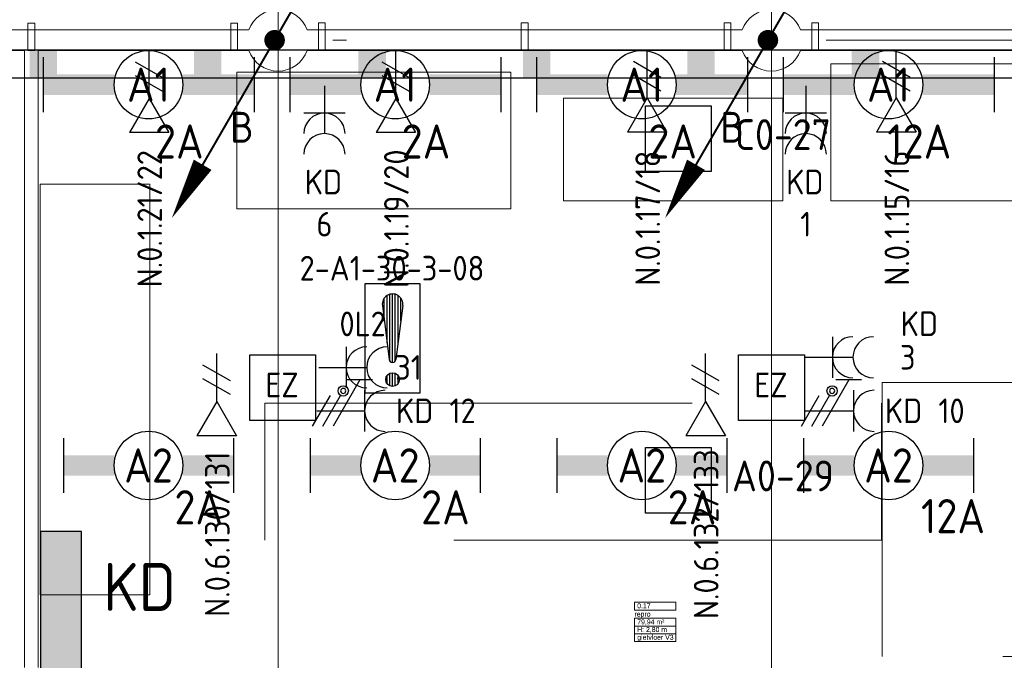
# Model space of a CAD drawing. Header units: millimetres. Extents: x -39149 to 267781, y -2340 to 58540.
# Tile 236 of 244: x 48526 to 55712, y 38372 to 43050. Entities that reach past the tile are written whole.
import ezdxf
from ezdxf.enums import TextEntityAlignment as Align

# ---------------------------------------------------------------- set-up
doc = ezdxf.new("R2010")
doc.units = ezdxf.units.MM
doc.header["$LTSCALE"] = 100
doc.header["$MEASUREMENT"] = 0
doc.linetypes.add('B0605', pattern=[141, 70, -35, 1, -35])
doc.linetypes.add('B0701', pattern=[46.823999, 31.199999, -15.624])
for name, color, linetype in [('00  Bestaand', 7, 'Continuous'), ('00  Bestaande kolommen', 7, 'Continuous'), ('000025--bestaand', 9, 'Continuous'), ('22 C Binnenwanden', 7, 'Continuous'), ('82 Interieur', 7, 'Continuous'), ('A Stramien', 7, 'Continuous'), ('AL$1A---_ALGEMEEN', 8, 'Continuous'), ('AL$1A---_ALGEMEEN--bestaand', 9, 'Continuous'), ('EL6122--_L', 4, 'Continuous'), ('EL6131--_KG', 3, 'Continuous'), ('EL6212--_LAAGSPANNING', 3, 'Continuous'), ('EL6221--_KRACHT_400', 3, 'Continuous'), ('EL6222--_KRACHT_230', 3, 'Continuous'), ('EL6311--_LICHT_BINNEN', 3, 'Continuous'), ('EL6441--_DATACOM', 3, 'Continuous'), ('EL6511--_BRANDMELD', 3, 'Continuous'), ('EL6521--bestaand', 7, 'Continuous'), ('handhaven - AL$1A---_ALGEMEEN', 8, 'Continuous'), ('Z Ruimteoppervlak', 7, 'Continuous'), ('Z Ruimteoppervlak Zone label', 7, 'Continuous'), ('Z Ruimteoppervlak Zone tekst', 7, 'Continuous')]:
    doc.layers.add(name, color=color, linetype=linetype)
doc.styles.add('BURO-018', font='isocp.shx', dxfattribs={"height": 180})
doc.styles.add('BURO-025', font='isocp.shx', dxfattribs={"height": 250})
doc.styles.add('buro-035', font='isocp.shx', dxfattribs={"height": 350})
doc.styles.add('GENERATED_STYLE_1', font='arial.ttf')
doc.styles.add('GENERATED_STYLE_2', font='swiss.ttf')
doc.styles.add('GENERATED_STYLE_3', font='swiss.ttf', dxfattribs={"width": 0.96})
doc.styles.add('ISO25', font='ISO', dxfattribs={"height": 225})
doc.styles.add('STABICAD-012', font='ISOCP.SHX', dxfattribs={"height": 1.2})
doc.styles.add('STABICAD-018', font='ISOCP.SHX', dxfattribs={"height": 1.8})
doc.styles.get("Standard").update_dxf_attribs({"font": 'txt', "bigfont": 'BIGFONT.SHX'})

# ---------------------------------------------------------------- blocks, each defined once
blk = doc.blocks.new('repro_0.17_14_7', base_point=(53163.1, 38654.6))
at = {"layer": 'Z Ruimteoppervlak Zone label', "color": 8, "linetype": 'Continuous', "lineweight": 0}
for p, q in [((53012.7, 38796), (53313.4, 38796)), ((53012.7, 38739.4), (53012.7, 38796)), ((53313.4, 38739.4), (53012.7, 38739.4)), ((53313.4, 38796), (53313.4, 38739.4)), ((53012.7, 38679.1), (53313.4, 38679.1)), ((53012.7, 38622.5), (53012.7, 38679.1)), ((53313.4, 38679.1), (53313.4, 38622.5)), ((53313.4, 38622.5), (53012.7, 38622.5)), ((53012.7, 38622.5), (53313.4, 38622.5)), ((53012.7, 38565.9), (53012.7, 38622.5)), ((53313.4, 38622.5), (53313.4, 38565.9)), ((53313.4, 38565.9), (53012.7, 38565.9)), ((53012.7, 38565.9), (53313.4, 38565.9)), ((53012.7, 38509.4), (53012.7, 38565.9)), ((53313.4, 38565.9), (53313.4, 38509.4)), ((53313.4, 38509.4), (53012.7, 38509.4))]:
    blk.add_line(p, q, dxfattribs=at)
at = {"linetype": 'Continuous', "lineweight": 0, "flags": 1}
for tag in ['ROOM_AREA', 'ROOM_PERIM', 'ROOM_WALLS_SURF', 'ROOM_DOORS_SURF', 'ROOM_WINDS_SURF', 'ROOM_BASELEV', 'ROOM_NET_AREA', 'ROOM_REDUCED_AREA', 'ROOM_CALC_AREA', 'ROOM_VOLUME']:
    blk.add_attdef(tag, text='', height=2000, dxfattribs=at).set_placement((53163.1, 38083.2), align=Align.BOTTOM_LEFT)
at = {"layer": 'Z Ruimteoppervlak Zone tekst', "color": 2, "lineweight": 0, "insert": (53032.7, 38670.9), "char_height": 36, "attachment_point": 1, "style": 'GENERATED_STYLE_1'}
blk.add_mtext('{79,94 m²}', dxfattribs=at)
at = {"layer": 'Z Ruimteoppervlak Zone tekst', "color": 2, "lineweight": 0}
for tag, style, p in [('ROOM_NUMBER', 'GENERATED_STYLE_1', (53032.7, 38741.1)), ('ROOM_NAME', 'GENERATED_STYLE_2', (53012.7, 38680.4)), ('ROOM_HEIGHT', 'GENERATED_STYLE_1', (53032.7, 38567.6)), ('BASEC', 'GENERATED_STYLE_1', (53032.7, 38511.1))]:
    blk.add_attdef(tag, text='', height=36, dxfattribs=dict(at, style=style)).set_placement(p, align=Align.BOTTOM_LEFT)
blk = doc.blocks.new('Wall_54_7', base_point=(68411.5, 42900))
at = {"layer": '00  Bestaand', "color": 8, "linetype": 'Continuous', "lineweight": 0}
for p, q in [((50199.3, 42975), (43423.6, 42975)), ((53799.3, 42975), (50623.6, 42975)), ((60999.3, 42975), (54223.6, 42975)), ((43423.6, 42825), (48561.5, 42825)), ((48661.5, 42825), (50199.3, 42825)), ((50623.6, 42825), (53799.3, 42825)), ((54223.6, 42825), (60999.3, 42825))]:
    blk.add_line(p, q, dxfattribs=at)
blk = doc.blocks.new('Wall_144_7', base_point=(54356.5, 42826.8))
at = {"layer": '00  Bestaand', "color": 8, "linetype": 'Continuous', "lineweight": 0}
for p, q in [((54356.5, 43026.8), (54306.5, 43026.8)), ((54306.5, 43026.8), (54306.5, 42826.8)), ((54356.5, 42826.8), (54356.5, 43026.8)), ((54306.5, 42826.8), (54356.5, 42826.8))]:
    blk.add_line(p, q, dxfattribs=at)
blk = doc.blocks.new('Wall_153_7', base_point=(50066.5, 42825))
at = {"layer": '00  Bestaand', "color": 8, "linetype": 'Continuous', "lineweight": 0}
for p, q in [((50116.5, 43025), (50066.5, 43025)), ((50066.5, 43025), (50066.5, 42825)), ((50116.5, 42825), (50116.5, 43025)), ((50066.5, 42825), (50116.5, 42825))]:
    blk.add_line(p, q, dxfattribs=at)
blk = doc.blocks.new('Wall_154_7', base_point=(48586.5, 42825))
at = {"layer": '00  Bestaand', "color": 8, "linetype": 'Continuous', "lineweight": 0}
for p, q in [((48636.5, 43025), (48586.5, 43025)), ((48586.5, 43025), (48586.5, 42825)), ((48636.5, 42825), (48636.5, 43025)), ((48586.5, 42825), (48636.5, 42825))]:
    blk.add_line(p, q, dxfattribs=at)
blk = doc.blocks.new('Wall_240_7', base_point=(50756.5, 42826.8))
at = {"layer": '00  Bestaand', "color": 8, "linetype": 'Continuous', "lineweight": 0}
for p, q in [((50756.5, 43026.8), (50706.5, 43026.8)), ((50706.5, 43026.8), (50706.5, 42826.8)), ((50756.5, 42826.8), (50756.5, 43026.8)), ((50706.5, 42826.8), (50756.5, 42826.8))]:
    blk.add_line(p, q, dxfattribs=at)
blk = doc.blocks.new('Wall_241_7', base_point=(53666.5, 42826.8))
at = {"layer": '00  Bestaand', "color": 8, "linetype": 'Continuous', "lineweight": 0}
for p, q in [((53716.5, 43026.8), (53666.5, 43026.8)), ((53666.5, 43026.8), (53666.5, 42826.8)), ((53716.5, 42826.8), (53716.5, 43026.8)), ((53666.5, 42826.8), (53716.5, 42826.8))]:
    blk.add_line(p, q, dxfattribs=at)
blk = doc.blocks.new('Wall_242_7', base_point=(52186.5, 42826.8))
at = {"layer": '00  Bestaand', "color": 8, "linetype": 'Continuous', "lineweight": 0}
for p, q in [((52236.5, 43026.8), (52186.5, 43026.8)), ((52186.5, 43026.8), (52186.5, 42826.8)), ((52236.5, 42826.8), (52236.5, 43026.8)), ((52186.5, 42826.8), (52236.5, 42826.8))]:
    blk.add_line(p, q, dxfattribs=at)
blk = doc.blocks.new('Wall_275_7', base_point=(48611.5, 38319.8))
at = {"layer": '22 C Binnenwanden', "color": 8, "linetype": 'Continuous', "lineweight": 0}
for p, q in [((48561.5, 42825), (48561.5, 38319.8)), ((48661.5, 38319.8), (48661.5, 42825))]:
    blk.add_line(p, q, dxfattribs=at)
blk = doc.blocks.new('Column_8_7', base_point=(50411.5, 42900))
at = {"layer": '00  Bestaande kolommen', "color": 8, "linetype": 'Continuous', "lineweight": 0}
for start, end in [(19.47121, 160.52879), (199.47123, 340.52877)]:
    blk.add_arc((50411.5, 42900), 225, start, end, dxfattribs=at)
blk = doc.blocks.new('Column_9_7', base_point=(54011.5, 42900))
at = {"layer": '00  Bestaande kolommen', "color": 8, "linetype": 'Continuous', "lineweight": 0}
for start, end in [(19.47121, 160.52879), (199.47123, 340.52877)]:
    blk.add_arc((54011.5, 42900), 225, start, end, dxfattribs=at)
blk = doc.blocks.new('Standard grid marker')
at = {"layer": 'A Stramien', "color": 8, "linetype": 'B0605', "lineweight": 0}
blk.add_line((4000, 0), (72400, 0), dxfattribs=at)
at = {"layer": 'A Stramien', "color": 4, "lineweight": 0, "style": 'GENERATED_STYLE_3'}
blk.add_attdef('AC_MARKERTEXT_1', text='', height=100, dxfattribs=at).set_placement((-139.2, -80), align=Align.BOTTOM_LEFT)
blk = doc.blocks.new('Standard grid marker_18')
at = {"layer": 'A Stramien', "color": 8, "linetype": 'B0605', "lineweight": 0}
blk.add_line((4000, 0), (46394.8, 0), dxfattribs=at)
at = {"layer": 'A Stramien', "color": 4, "lineweight": 0, "style": 'GENERATED_STYLE_3'}
blk.add_attdef('AC_MARKERTEXT_1', text='', height=100, rotation=90, dxfattribs=at).set_placement((-20, -49.7), align=Align.BOTTOM_LEFT)
blk = doc.blocks.new('Standard grid marker_19')
at = {"layer": 'A Stramien', "color": 8, "linetype": 'B0605', "lineweight": 0}
blk.add_line((4000, 0), (11379.7, 0), dxfattribs=at)
at = {"layer": 'A Stramien', "color": 4, "lineweight": 0, "style": 'GENERATED_STYLE_3'}
blk.add_attdef('AC_MARKERTEXT_1', text='', height=100, rotation=90, dxfattribs=at).set_placement((-20, -35.3), align=Align.BOTTOM_LEFT)
blk = doc.blocks.new('repro_0.17_14_8', base_point=(53163.1, 38654.6))
at = {"layer": 'Z Ruimteoppervlak Zone label', "color": 8, "linetype": 'Continuous', "lineweight": 0}
for p, q in [((53012.7, 38796), (53313.4, 38796)), ((53012.7, 38739.4), (53012.7, 38796)), ((53313.4, 38739.4), (53012.7, 38739.4)), ((53313.4, 38796), (53313.4, 38739.4)), ((53012.7, 38679.1), (53313.4, 38679.1)), ((53012.7, 38622.5), (53012.7, 38679.1)), ((53313.4, 38679.1), (53313.4, 38622.5)), ((53313.4, 38622.5), (53012.7, 38622.5)), ((53012.7, 38622.5), (53313.4, 38622.5)), ((53012.7, 38565.9), (53012.7, 38622.5)), ((53313.4, 38622.5), (53313.4, 38565.9)), ((53313.4, 38565.9), (53012.7, 38565.9)), ((53012.7, 38565.9), (53313.4, 38565.9)), ((53012.7, 38509.4), (53012.7, 38565.9)), ((53313.4, 38565.9), (53313.4, 38509.4)), ((53313.4, 38509.4), (53012.7, 38509.4))]:
    blk.add_line(p, q, dxfattribs=at)
blk = doc.blocks.new('*U1835')
at = {"layer": 'handhaven - AL$1A---_ALGEMEEN', "color": 0, "linetype": 'Continuous'}
for p, q in [((-6.2, 2), (-6.2, -2)), ((6.2, 2), (6.2, -2))]:
    blk.add_line(p, q, dxfattribs=at)
blk.add_circle((0, 0), 2.5, dxfattribs=at)
for points in [[(-2.5, 0.75), (-6.2, 0.75), (-2.5, -0.75), (-6.2, -0.75)], [(2.5, 0.75), (6.2, 0.75), (2.5, -0.75), (6.2, -0.75)]]:
    blk.add_solid(points, dxfattribs=at)
at = {"layer": 'handhaven - AL$1A---_ALGEMEEN', "color": 0, "linetype": 'Continuous', "style": 'BURO-018'}
for tag, p in [('CIRCUIT', (0, 5)), ('PANEL', (0, 5)), ('SUBCIRCUIT', (4.5, 5)), ('LIGHTFIXTURECODE', (0, 0)), ('SWITCHCODE', (4.5, -3))]:
    blk.add_attdef(tag, text='', height=1.8, dxfattribs=at).set_placement(p, align=Align.MIDDLE)
blk = doc.blocks.new('*U1836')
at = {"layer": 'handhaven - AL$1A---_ALGEMEEN', "color": 0, "linetype": 'Continuous'}
for p, q in [((-6.2, 2), (-6.2, -2)), ((6.2, 2), (6.2, -2))]:
    blk.add_line(p, q, dxfattribs=at)
blk.add_circle((0, 0), 2.5, dxfattribs=at)
for points in [[(-2.5, 0.75), (-6.2, 0.75), (-2.5, -0.75), (-6.2, -0.75)], [(2.5, 0.75), (6.2, 0.75), (2.5, -0.75), (6.2, -0.75)]]:
    blk.add_solid(points, dxfattribs=at)
at = {"layer": 'handhaven - AL$1A---_ALGEMEEN', "color": 0, "linetype": 'Continuous', "style": 'BURO-018'}
for tag, p in [('CIRCUIT', (0, 5)), ('PANEL', (0, 5)), ('SUBCIRCUIT', (4.5, 5)), ('LIGHTFIXTURECODE', (0, 0)), ('SWITCHCODE', (4.5, -3))]:
    blk.add_attdef(tag, text='', height=1.8, dxfattribs=at).set_placement(p, align=Align.MIDDLE)
blk = doc.blocks.new('*U1837')
at = {"layer": 'handhaven - AL$1A---_ALGEMEEN', "color": 0, "linetype": 'Continuous'}
for p, q in [((-6.2, 2), (-6.2, -2)), ((6.2, 2), (6.2, -2))]:
    blk.add_line(p, q, dxfattribs=at)
blk.add_circle((0, 0), 2.5, dxfattribs=at)
for points in [[(-2.5, 0.75), (-6.2, 0.75), (-2.5, -0.75), (-6.2, -0.75)], [(2.5, 0.75), (6.2, 0.75), (2.5, -0.75), (6.2, -0.75)]]:
    blk.add_solid(points, dxfattribs=at)
at = {"layer": 'handhaven - AL$1A---_ALGEMEEN', "color": 0, "linetype": 'Continuous', "style": 'BURO-018'}
for tag, p in [('CIRCUIT', (0, 5)), ('PANEL', (0, 5)), ('SUBCIRCUIT', (4.5, 5)), ('LIGHTFIXTURECODE', (0, 0)), ('SWITCHCODE', (4.5, -3))]:
    blk.add_attdef(tag, text='', height=1.8, dxfattribs=at).set_placement(p, align=Align.MIDDLE)
blk = doc.blocks.new('*U1841')
at = {"color": 0}
for p, q in [((-7.7, 2), (-7.7, -2)), ((7.7, 2), (7.7, -2))]:
    blk.add_line(p, q, dxfattribs=at)
at = {"color": 0, "linetype": 'Continuous'}
blk.add_circle((0, 0), 2.5, dxfattribs=at)
at = {"color": 0}
for points in [[(-2.5, 0.75), (-7.7, 0.75), (-2.5, -0.75), (-7.7, -0.75)], [(2.5, 0.75), (7.7, 0.75), (2.5, -0.75), (7.7, -0.75)]]:
    blk.add_solid(points, dxfattribs=at)
at = {"color": 0, "linetype": 'Continuous', "style": 'BURO-018'}
for tag, p in [('PANEL', (0, 8)), ('CIRCUIT', (0, 5)), ('SUBCIRCUIT', (4.5, 5)), ('LIGHTFIXTURECODE', (0, 0)), ('SWITCHCODE', (4.5, -3))]:
    blk.add_attdef(tag, text='', height=1.8, dxfattribs=at).set_placement(p, align=Align.MIDDLE)
blk = doc.blocks.new('*U1842')
at = {"color": 0}
for p, q in [((-7.7, 2), (-7.7, -2)), ((7.7, 2), (7.7, -2))]:
    blk.add_line(p, q, dxfattribs=at)
at = {"color": 0, "linetype": 'Continuous'}
blk.add_circle((0, 0), 2.5, dxfattribs=at)
at = {"color": 0}
for points in [[(-2.5, 0.75), (-7.7, 0.75), (-2.5, -0.75), (-7.7, -0.75)], [(2.5, 0.75), (7.7, 0.75), (2.5, -0.75), (7.7, -0.75)]]:
    blk.add_solid(points, dxfattribs=at)
at = {"color": 0, "linetype": 'Continuous', "style": 'BURO-018'}
for tag, p in [('PANEL', (0, 8)), ('CIRCUIT', (0, 5)), ('SUBCIRCUIT', (4.5, 5)), ('LIGHTFIXTURECODE', (0, 0)), ('SWITCHCODE', (4.5, -3))]:
    blk.add_attdef(tag, text='', height=1.8, dxfattribs=at).set_placement(p, align=Align.MIDDLE)
blk = doc.blocks.new('*U1843')
at = {"color": 0}
for p, q in [((-7.7, 2), (-7.7, -2)), ((7.7, 2), (7.7, -2))]:
    blk.add_line(p, q, dxfattribs=at)
at = {"color": 0, "linetype": 'Continuous'}
blk.add_circle((0, 0), 2.5, dxfattribs=at)
at = {"color": 0}
for points in [[(-2.5, 0.75), (-7.7, 0.75), (-2.5, -0.75), (-7.7, -0.75)], [(2.5, 0.75), (7.7, 0.75), (2.5, -0.75), (7.7, -0.75)]]:
    blk.add_solid(points, dxfattribs=at)
at = {"color": 0, "linetype": 'Continuous', "style": 'BURO-018'}
for tag, p in [('PANEL', (0, 8)), ('CIRCUIT', (0, 5)), ('SUBCIRCUIT', (4.5, 5)), ('LIGHTFIXTURECODE', (0, 0)), ('SWITCHCODE', (4.5, -3))]:
    blk.add_attdef(tag, text='', height=1.8, dxfattribs=at).set_placement(p, align=Align.MIDDLE)
blk = doc.blocks.new('*U1871')
at = {"layer": 'handhaven - AL$1A---_ALGEMEEN', "color": 0, "linetype": 'Continuous'}
for p, q in [((-6.2, 2), (-6.2, -2)), ((6.2, 2), (6.2, -2))]:
    blk.add_line(p, q, dxfattribs=at)
blk.add_circle((0, 0), 2.5, dxfattribs=at)
for points in [[(-2.5, 0.75), (-6.2, 0.75), (-2.5, -0.75), (-6.2, -0.75)], [(2.5, 0.75), (6.2, 0.75), (2.5, -0.75), (6.2, -0.75)]]:
    blk.add_solid(points, dxfattribs=at)
at = {"layer": 'handhaven - AL$1A---_ALGEMEEN', "color": 0, "linetype": 'Continuous', "style": 'BURO-018'}
for tag, p in [('CIRCUIT', (0, 5)), ('PANEL', (0, 5)), ('SUBCIRCUIT', (4.5, 5)), ('LIGHTFIXTURECODE', (0, 0)), ('SWITCHCODE', (4.5, -3))]:
    blk.add_attdef(tag, text='', height=1.8, dxfattribs=at).set_placement(p, align=Align.MIDDLE)
blk = doc.blocks.new('*U1875')
at = {"color": 0}
for p, q in [((-7.7, 2), (-7.7, -2)), ((7.7, 2), (7.7, -2))]:
    blk.add_line(p, q, dxfattribs=at)
at = {"color": 0, "linetype": 'Continuous'}
blk.add_circle((0, 0), 2.5, dxfattribs=at)
at = {"color": 0}
for points in [[(-2.5, 0.75), (-7.7, 0.75), (-2.5, -0.75), (-7.7, -0.75)], [(2.5, 0.75), (7.7, 0.75), (2.5, -0.75), (7.7, -0.75)]]:
    blk.add_solid(points, dxfattribs=at)
at = {"color": 0, "linetype": 'Continuous', "style": 'BURO-018'}
for tag, p in [('PANEL', (0, 8)), ('CIRCUIT', (0, 5)), ('SUBCIRCUIT', (4.5, 5)), ('LIGHTFIXTURECODE', (0, 0)), ('SWITCHCODE', (4.5, -3))]:
    blk.add_attdef(tag, text='', height=1.8, dxfattribs=at).set_placement(p, align=Align.MIDDLE)
blk = doc.blocks.new('HL1')
at = {"layer": 'AL$1A---_ALGEMEEN--bestaand', "color": 0, "linetype": 'Continuous'}
for p, q in [((-3, 4.982), (-3, 2.482)), ((-3, 3.732), (1.5, 1.134)), ((1.5, 0.134), (-1.5, 1.866)), ((1.5, -0.866), (-1.5, 0.866))]:
    blk.add_line(p, q, dxfattribs=at)
blk.add_lwpolyline([(-1.683, 2.116, 1), (-2.183, 2.116, 1)], format="xyb", close=True, dxfattribs=at)
blk.add_circle((-1.933, 2.116), 0.5, dxfattribs=at)
blk = doc.blocks.new('65210004')
at = {"layer": 'AL$1A---_ALGEMEEN--bestaand', "color": 0, "linetype": 'Continuous'}
for p, q in [((-2.4, -2.4), (-2.4, 2.4)), ((-2.4, 2.4), (2.4, 2.4)), ((2.4, 2.4), (2.4, -2.4)), ((2.4, -2.4), (-2.4, -2.4))]:
    blk.add_line(p, q, dxfattribs=at)
at = {"layer": 'AL$1A---_ALGEMEEN--bestaand', "color": 0, "linetype": 'Continuous', "style": 'ISO25'}
for tag, p in [('E_NUMMER', (-0.041, 4.27)), ('E_MATCODE', (0, -0.251))]:
    blk.add_attdef(tag, text='', height=2.25, dxfattribs=at).set_placement(p, align=Align.MIDDLE)
blk = doc.blocks.new('E00153')
at = {"color": 0, "linetype": 'Continuous'}
for p, q in [((-1.443, 7), (1.443, 7)), ((0, 4.5), (-1.443, 7)), ((0, 4.5), (1.443, 7)), ((0, 4.5), (0, 1)), ((-1, 4), (1, 2.845)), ((-1, 3), (1, 1.845))]:
    blk.add_line(p, q, dxfattribs=at)
at = {"color": 7, "style": 'BURO-018'}
for tag, p in [('COMMENT1', (-6, 12)), ('COMMENT2', (6, 12)), ('DATACOM1', (-6, 9)), ('DATACOM2', (6, 9))]:
    blk.add_attdef(tag, text='', height=1.8, dxfattribs=at).set_placement(p, align=Align.MIDDLE)
at = {"color": 0, "style": 'BURO-018'}
blk.add_attdef('TEXT1', text='', height=1.8, dxfattribs=at).set_placement((2.5, 6), align=Align.MIDDLE)
at = {"color": 0, "linetype": 'Continuous', "style": 'BURO-018', "flags": 1}
blk.add_attdef('ARTICLECODE', text='', height=1.8, dxfattribs=at).set_placement((0, 0), align=Align.MIDDLE)
blk = doc.blocks.new('111304')
at = {"color": 0, "linetype": 'Continuous'}
for p, q in [((-1.5, 4.5), (1.5, 4.5)), ((0, 1), (0, 4.5))]:
    blk.add_line(p, q, dxfattribs=at)
blk.add_arc((0, 6), 1.5, 180, 0, dxfattribs=at)
at = {"color": 0, "linetype": 'Continuous', "style": 'BURO-018'}
for tag, p in [('PANEL', (0, 11.5)), ('CIRCUIT', (0, 8.5)), ('SUBCIRCUIT', (4.5, 8.5))]:
    blk.add_attdef(tag, text='', height=1.8, dxfattribs=at).set_placement(p, align=Align.MIDDLE)
at = {"color": 0, "linetype": 'Continuous', "style": 'BURO-018', "flags": 1}
for tag, p in [('POWERCODE', (13, 8.5)), ('ARTICLECODE', (0, 0))]:
    blk.add_attdef(tag, text='', height=1.8, dxfattribs=at).set_placement(p, align=Align.MIDDLE)
blk = doc.blocks.new('111304A')
at = {"layer": 'AL$1A---_ALGEMEEN', "color": 0, "linetype": 'Continuous'}
for p, q in [((0, 1), (0, 4.5)), ((-1.5, 3), (1.5, 3))]:
    blk.add_line(p, q, dxfattribs=at)
for centre in [(0, 6), (0, 4.5)]:
    blk.add_arc(centre, 1.5, 180, 0, dxfattribs=at)
at = {"layer": 'AL$1A---_ALGEMEEN', "color": 0, "linetype": 'Continuous', "style": 'BURO-018'}
for tag, p in [('CIRCUIT', (0, 8.5)), ('PANEL', (0, 8.5)), ('SUBCIRCUIT', (4.5, 8.5))]:
    blk.add_attdef(tag, text='', height=1.8, dxfattribs=at).set_placement(p, align=Align.MIDDLE)
at = {"layer": 'AL$1A---_ALGEMEEN', "color": 0, "linetype": 'Continuous', "style": 'BURO-018', "flags": 1}
for tag, p in [('POWERCODE', (13, 8.5)), ('ARTICLECODE', (0, 0))]:
    blk.add_attdef(tag, text='', height=1.8, dxfattribs=at).set_placement(p, align=Align.MIDDLE)
blk = doc.blocks.new('1116A4C')
at = {"color": 0, "linetype": 'Continuous'}
for p, q in [((-5, 4), (-5, 1)), ((5, 4), (-5, 4)), ((5, 1), (5, 4)), ((-5, 1), (5, 1))]:
    blk.add_line(p, q, dxfattribs=at)
blk.add_solid([(-5, 4), (-5, 1), (5, 4), (5, 1)], dxfattribs=at)
at = {"color": 0, "linetype": 'Continuous', "style": 'BURO-018'}
for tag, p in [('PANEL', (0, 15)), ('CIRCUIT', (0, 9)), ('SUBCIRCUIT', (4.5, 9)), ('PANELNAME', (0, 6))]:
    blk.add_attdef(tag, text='', height=1.8, dxfattribs=at).set_placement(p, align=Align.MIDDLE)
at = {"color": 0, "linetype": 'Continuous', "style": 'BURO-018', "flags": 1}
blk.add_attdef('ARTICLECODE', text='', height=1.8, dxfattribs=at).set_placement((0, 0), align=Align.MIDDLE)
at = {"layer": 'EL6222--_KRACHT_230', "color": 1, "style": 'STABICAD-012', "flags": 1}
blk.add_attdef('CASCADINGPANEL', text='', height=1.8, dxfattribs=at).set_placement((395.391, 125.983), align=Align.MIDDLE_CENTER)
blk = doc.blocks.new('P6122003')
at = {"linetype": 'Continuous'}
for points in [[(7.5, 12.99, 0, 1.5, 0), (5.25, 9.093, 1.5, 1.5, 0)], [(-7.5, -12.99, 0, 1.5, 0), (-5.25, -9.093, 1.5, 1.5, 0)]]:
    blk.add_lwpolyline(points, format="xyseb", dxfattribs=at)
at = {"linetype": 'Continuous', "const_width": 0.15}
for points in [[(0, 0), (6.794, 11.768)], [(-6.794, -11.768), (0, 0)]]:
    blk.add_lwpolyline(points, dxfattribs=at)
at = {"const_width": 0.75}
blk.add_lwpolyline([(-0.375, 0, 1), (0.375, 0, 1)], format="xyb", close=True, dxfattribs=at)
blk = doc.blocks.new('*X1918')
at = {"layer": 'AL$1A---_ALGEMEEN--bestaand', "color": 0, "linetype": 'Continuous'}
for p, q in [((159.4, 200.262), (159.4, 201.95)), ((159.6, 198.675), (159.6, 202.134)), ((159.8, 197.35), (159.8, 202.223)), ((160, 197.25), (160, 202.25)), ((160.2, 197.35), (160.2, 202.223)), ((160.4, 198.675), (160.4, 202.134)), ((160.6, 200.262), (160.6, 201.95)), ((159.6, 195.7), (159.6, 196.3)), ((159.8, 195.542), (159.8, 196.458)), ((160, 195.5), (160, 196.5)), ((160.2, 195.542), (160.2, 196.458)), ((160.4, 195.7), (160.4, 196.3))]:
    blk.add_line(p, q, dxfattribs=at)
blk = doc.blocks.new('1116A7')
at = {"layer": 'AL$1A---_ALGEMEEN--bestaand', "color": 0, "linetype": 'Continuous'}
for p, q in [((-2, -4), (-2, 4)), ((-2, 4), (2, 4)), ((2, 4), (2, -4)), ((-0.744, 2.406), (-0.248, -1.531)), ((0.744, 2.406), (0.248, -1.531)), ((2, -4), (-2, -4))]:
    blk.add_line(p, q, dxfattribs=at)
blk.add_circle((0, -3), 0.5, dxfattribs=at)
for centre, radius, start, end in [((0, 2.5), 0.75, 352.81924, 187.18076), ((0, -1.5), 0.25, 187.18076, 352.81924)]:
    blk.add_arc(centre, radius, start, end, dxfattribs=at)
blk.add_blockref('*X1918', (-160, -199), dxfattribs=at)
at = {"layer": 'AL$1A---_ALGEMEEN--bestaand', "color": 0, "linetype": 'Continuous', "style": 'BURO-018'}
blk.add_attdef('TEXT1', text='', height=1.8, dxfattribs=at).set_placement((0, 6.5), align=Align.MIDDLE)
at = {"layer": 'AL$1A---_ALGEMEEN--bestaand', "color": 0, "linetype": 'Continuous', "style": 'BURO-018', "flags": 1}
blk.add_attdef('ARTICLECODE', (0, 0), '', height=1.8, dxfattribs=at)
at = {"layer": 'EL6221--_KRACHT_400', "color": 1, "style": 'STABICAD-012'}
blk.add_attdef('FIREPROTECTION_PANEL', text='', height=1.8, dxfattribs=at).set_placement((716.247, 450.773), align=Align.MIDDLE)
at = {"layer": 'EL6222--_KRACHT_230', "color": 1, "style": 'STABICAD-018'}
for tag in ['FIREPROTECTION_HARDWARENUMBER', 'FIREPROTECTION_ZONE']:
    blk.add_attdef(tag, (0, 0), '', height=1.8, dxfattribs=at)
at = {"layer": 'EL6311--_LICHT_BINNEN', "color": 1, "style": 'STABICAD-018'}
blk.add_attdef('CODING2', (0, 0), '', height=1.8, dxfattribs=at)
at = {"layer": 'EL6441--_DATACOM', "color": 1, "style": 'STABICAD-018'}
blk.add_attdef('CODING1', (0, 0), '', height=1.8, dxfattribs=at)

msp = doc.modelspace()

# ---------------------------------------------------------------- linework, layer by layer
at = {"layer": '82 Interieur', "color": 8, "linetype": 'B0701', "lineweight": 0}
for p, q in [((56445, 42728.3), (54445, 42728.3)), ((54445, 42728.3), (54445, 41728.3)), ((52111.5, 42667.9), (50111.5, 42667.9)), ((50111.5, 42667.9), (50111.5, 41667.9)), ((52111.5, 41667.9), (52111.5, 42667.9)), ((54095, 42478.3), (52495, 42478.3)), ((52495, 42478.3), (52495, 41728.3)), ((54095, 41728.3), (54095, 42478.3)), ((48675.1, 38850), (48675.1, 41850)), ((48675.1, 41850), (49475.1, 41850)), ((49475.1, 41850), (49475.1, 38850)), ((52495, 41728.3), (54095, 41728.3)), ((54445, 41728.3), (56445, 41728.3)), ((50111.5, 41667.9), (52111.5, 41667.9)), ((54821.2, 40400), (58821.2, 40400)), ((54821.2, 38400), (54821.2, 40400)), ((50314.5, 40250), (54814.5, 40250)), ((50314.5, 39250), (50314.5, 40250)), ((54814.5, 40250), (54814.5, 39250)), ((54814.5, 39250), (50314.5, 39250)), ((49475.1, 38850), (48675.1, 38850)), ((58821.2, 38400), (54821.2, 38400))]:
    msp.add_line(p, q, dxfattribs=at)
at = {"layer": 'EL6131--_KG'}
msp.add_lwpolyline([(210.5, 42826.8), (210.5, 42626.8), (68066.4, 42626.8), (68066.4, 42826.8)], close=True, dxfattribs=at)
for points in [[(48598.5, 42826.8), (48798.5, 42826.8), (48598.5, 42626.8), (48798.5, 42626.8)], [(48598.5, 42826.8), (48798.5, 42826.8), (48598.5, 42626.8), (48798.5, 42626.8)], [(49798.5, 42826.8), (49998.5, 42826.8), (49798.5, 42626.8), (49998.5, 42626.8)], [(49798.5, 42826.8), (49998.5, 42826.8), (49798.5, 42626.8), (49998.5, 42626.8)], [(50998.5, 42826.8), (51198.5, 42826.8), (50998.5, 42626.8), (51198.5, 42626.8)], [(50998.5, 42826.8), (51198.5, 42826.8), (50998.5, 42626.8), (51198.5, 42626.8)], [(52198.5, 42826.8), (52398.5, 42826.8), (52198.5, 42626.8), (52398.5, 42626.8)], [(52198.5, 42826.8), (52398.5, 42826.8), (52198.5, 42626.8), (52398.5, 42626.8)], [(53398.5, 42826.8), (53598.5, 42826.8), (53398.5, 42626.8), (53598.5, 42626.8)], [(53398.5, 42826.8), (53598.5, 42826.8), (53398.5, 42626.8), (53598.5, 42626.8)], [(54598.5, 42826.8), (54798.5, 42826.8), (54598.5, 42626.8), (54798.5, 42626.8)], [(54598.5, 42826.8), (54798.5, 42826.8), (54598.5, 42626.8), (54798.5, 42626.8)]]:
    msp.add_solid(points, dxfattribs=at)

# ---------------------------------------------------------------- block references
at = {"layer": '00  Bestaand', "color": 1, "lineweight": 0}
msp.add_blockref('Wall_54_7', (68411.5, 42900), dxfattribs=at)
at = {"layer": '00  Bestaand', "color": 251, "lineweight": 0}
for name, p in [('Wall_154_7', (48586.5, 42825)), ('Wall_153_7', (50066.5, 42825)), ('Wall_240_7', (50756.5, 42826.8)), ('Wall_242_7', (52186.5, 42826.8)), ('Wall_241_7', (53666.5, 42826.8)), ('Wall_144_7', (54356.5, 42826.8))]:
    msp.add_blockref(name, p, dxfattribs=at)
at = {"layer": '00  Bestaande kolommen', "color": 3, "lineweight": 0}
for name, p in [('Column_8_7', (50411.5, 42900)), ('Column_9_7', (54011.5, 42900))]:
    msp.add_blockref(name, p, dxfattribs=at)
at = {"layer": '22 C Binnenwanden', "color": 1, "lineweight": 0}
msp.add_blockref('Wall_275_7', (48611.5, 38319.8), dxfattribs=at)
at = {"layer": 'A Stramien', "color": 1, "linetype": 'Continuous', "lineweight": 0, "zscale": 1000, "rotation": 270}
for name, p in [('Standard grid marker_18', (50411.5, 48900)), ('Standard grid marker_19', (54011.5, 48900))]:
    msp.add_blockref(name, p, dxfattribs=at)
at = {"layer": 'A Stramien', "color": 1, "linetype": 'Continuous', "lineweight": 0, "zscale": 1000}
msp.add_blockref('Standard grid marker', (-5988.5, 42900), dxfattribs=at)
at = {"layer": 'EL6122--_L', "xscale": 100, "yscale": 100, "zscale": 100}
for p in [(50386.5, 42900.3), (53986.5, 42900.3)]:
    msp.add_blockref('P6122003', p, dxfattribs=at)
at = {"layer": 'EL6212--_LAAGSPANNING', "linetype": 'Continuous'}
ref = msp.add_blockref('1116A4C', (48577.9, 38813.4), dxfattribs=dict(at, xscale=100, yscale=100, zscale=100, rotation=270))
ref.add_attrib('PANELNAME', 'KD', dxfattribs={"layer": '0', "color": 0, "linetype": 'ByBlock', "height": 350, "style": 'buro-035'}).set_placement((49401.2, 38908.5), align=Align.MIDDLE)
at = {"layer": 'EL6222--_KRACHT_230', "linetype": 'Continuous'}
ref = msp.add_blockref('111304A', (50750.3, 42668.1), dxfattribs=dict(at, xscale=100, yscale=100, zscale=100, rotation=180))
ref.add_attrib('CIRCUIT', '6', dxfattribs={"layer": '0', "linetype": 'ByBlock', "height": 180, "style": 'BURO-018'}).set_placement((50750.3, 41557), align=Align.MIDDLE)
ref.add_attrib('PANEL', 'KD', dxfattribs={"layer": '0', "linetype": 'ByBlock', "height": 180, "style": 'BURO-018'}).set_placement((50743.2, 41865.1), align=Align.MIDDLE)
ref = msp.add_blockref('111304A', (50750.3, 42668.1), dxfattribs=dict(at, xscale=100, yscale=100, zscale=100, rotation=180))
ref.add_attrib('CIRCUIT', '6', dxfattribs={"layer": '0', "linetype": 'ByBlock', "height": 180, "style": 'BURO-018'}).set_placement((50750.3, 41557), align=Align.MIDDLE)
ref.add_attrib('PANEL', 'KD', dxfattribs={"layer": '0', "linetype": 'ByBlock', "height": 180, "style": 'BURO-018'}).set_placement((50743.2, 41865.1), align=Align.MIDDLE)
ref = msp.add_blockref('111304A', (54262.9, 42668.1), dxfattribs=dict(at, xscale=100, yscale=100, zscale=100, rotation=180))
ref.add_attrib('CIRCUIT', '1', dxfattribs={"layer": '0', "color": 0, "linetype": 'ByBlock', "height": 180, "style": 'BURO-018'}).set_placement((54262.9, 41557), align=Align.MIDDLE)
ref.add_attrib('PANEL', 'KD', dxfattribs={"layer": '0', "color": 0, "linetype": 'ByBlock', "height": 180, "style": 'BURO-018'}).set_placement((54255.8, 41865.1), align=Align.MIDDLE)
ref = msp.add_blockref('111304A', (50608.4, 40511.2), dxfattribs=dict(at, xscale=100, yscale=100, zscale=100, rotation=270))
ref.add_attrib('CIRCUIT', '31', dxfattribs={"layer": '0', "color": 0, "linetype": 'ByBlock', "height": 180, "style": 'BURO-018'}).set_placement((51363.8, 40511.2), align=Align.MIDDLE)
ref.add_attrib('PANEL', '0L2', dxfattribs={"layer": '0', "color": 0, "linetype": 'ByBlock', "height": 180, "style": 'BURO-018'}).set_placement((51029, 40828.7), align=Align.MIDDLE)
ref = msp.add_blockref('111304A', (54156.9, 40585.5), dxfattribs=dict(at, xscale=100, yscale=100, zscale=100, rotation=270))
ref.add_attrib('CIRCUIT', '3', dxfattribs={"layer": '0', "color": 0, "linetype": 'ByBlock', "height": 180, "style": 'BURO-018'}).set_placement((55006.9, 40585.5), align=Align.MIDDLE)
ref.add_attrib('PANEL', 'KD', dxfattribs={"layer": '0', "linetype": 'ByBlock', "height": 180, "style": 'BURO-018'}).set_placement((55091.8, 40830.5), align=Align.MIDDLE)
ref = msp.add_blockref('65210004', (50445.1, 40362.8), dxfattribs=dict(at, xscale=100, yscale=100, zscale=100))
ref.add_attrib('E_NUMMER', 'EZ', dxfattribs={"layer": '0', "color": 0, "linetype": 'Continuous', "height": 180, "style": 'BURO-018'}).set_placement((50441, 40383.3), align=Align.MIDDLE)
ref = msp.add_blockref('65210004', (50445.1, 40362.8), dxfattribs=dict(at, xscale=100, yscale=100, zscale=100))
ref.add_attrib('E_NUMMER', 'EZ', dxfattribs={"layer": '0', "color": 0, "linetype": 'Continuous', "height": 180, "style": 'BURO-018'}).set_placement((50441, 40383.3), align=Align.MIDDLE)
ref = msp.add_blockref('65210004', (54012.9, 40362.8), dxfattribs=dict(at, xscale=100, yscale=100, zscale=100))
ref.add_attrib('E_NUMMER', 'EZ', dxfattribs={"layer": '0', "color": 0, "linetype": 'Continuous', "height": 180, "style": 'BURO-018'}).set_placement((54008.8, 40383.3), align=Align.MIDDLE)
ref = msp.add_blockref('65210004', (54012.9, 40362.8), dxfattribs=dict(at, xscale=100, yscale=100, zscale=100))
ref.add_attrib('E_NUMMER', 'EZ', dxfattribs={"layer": '0', "color": 0, "linetype": 'Continuous', "height": 180, "style": 'BURO-018'}).set_placement((54008.8, 40383.3), align=Align.MIDDLE)
at = {"layer": 'EL6222--_KRACHT_230', "linetype": 'Continuous', "xscale": 75, "yscale": 75, "zscale": 75, "rotation": 270}
for p in [(50728.5, 40194.3), (54296.3, 40194.3)]:
    msp.add_blockref('HL1', p, dxfattribs=at)
at = {"layer": 'EL6222--_KRACHT_230', "linetype": 'Continuous'}
ref = msp.add_blockref('111304', (50593.5, 40194.3), dxfattribs=dict(at, xscale=100, yscale=100, zscale=100, rotation=270))
ref.add_attrib('CIRCUIT', '12', dxfattribs={"layer": '0', "color": 0, "linetype": 'ByBlock', "height": 180, "style": 'BURO-018'}).set_placement((51758.5, 40194.3), align=Align.MIDDLE)
ref.add_attrib('PANEL', 'KD', dxfattribs={"layer": '0', "color": 0, "linetype": 'ByBlock', "height": 180, "style": 'BURO-018'}).set_placement((51408.5, 40194.3), align=Align.MIDDLE)
ref = msp.add_blockref('111304', (54161.3, 40194.3), dxfattribs=dict(at, xscale=100, yscale=100, zscale=100, rotation=270))
ref.add_attrib('CIRCUIT', '10', dxfattribs={"layer": '0', "color": 0, "linetype": 'ByBlock', "height": 180, "style": 'BURO-018'}).set_placement((55326.3, 40194.3), align=Align.MIDDLE)
ref.add_attrib('PANEL', 'KD', dxfattribs={"layer": '0', "color": 0, "linetype": 'ByBlock', "height": 180, "style": 'BURO-018'}).set_placement((54976.3, 40194.3), align=Align.MIDDLE)
at = {"layer": 'EL6311--_LICHT_BINNEN', "linetype": 'Continuous'}
ref = msp.add_blockref('*U1875', (49466.6, 42575.4), dxfattribs=dict(at, xscale=100, yscale=100, zscale=100))
ref.add_attrib('LIGHTFIXTURECODE', 'A1', dxfattribs={"layer": '0', "linetype": 'ByBlock', "height": 250, "style": 'BURO-025'}).set_placement((49466.6, 42575.4), align=Align.MIDDLE)
ref.add_attrib('CIRCUIT', '2A', dxfattribs={"layer": '0', "linetype": 'ByBlock', "height": 250, "style": 'BURO-025'}).set_placement((49691.5, 42160.7), align=Align.MIDDLE)
ref = msp.add_blockref('*U1843', (51266.6, 42575.4), dxfattribs=dict(at, xscale=100, yscale=100, zscale=100))
ref.add_attrib('LIGHTFIXTURECODE', 'A1', dxfattribs={"layer": '0', "linetype": 'ByBlock', "height": 250, "style": 'BURO-025'}).set_placement((51266.6, 42575.4), align=Align.MIDDLE)
ref.add_attrib('CIRCUIT', '2A', dxfattribs={"layer": '0', "linetype": 'ByBlock', "height": 250, "style": 'BURO-025'}).set_placement((51491.5, 42160.7), align=Align.MIDDLE)
ref = msp.add_blockref('*U1842', (53066.6, 42575.4), dxfattribs=dict(at, xscale=100, yscale=100, zscale=100))
ref.add_attrib('LIGHTFIXTURECODE', 'A1', dxfattribs={"layer": '0', "linetype": 'ByBlock', "height": 250, "style": 'BURO-025'}).set_placement((53066.6, 42575.4), align=Align.MIDDLE)
ref.add_attrib('CIRCUIT', '2A', dxfattribs={"layer": '0', "linetype": 'ByBlock', "height": 250, "style": 'BURO-025'}).set_placement((53291.5, 42160.7), align=Align.MIDDLE)
ref = msp.add_blockref('*U1841', (54866.6, 42575.4), dxfattribs=dict(at, xscale=100, yscale=100, zscale=100))
ref.add_attrib('LIGHTFIXTURECODE', 'A1', dxfattribs={"layer": '0', "linetype": 'ByBlock', "height": 250, "style": 'BURO-025'}).set_placement((54866.6, 42575.4), align=Align.MIDDLE)
ref.add_attrib('CIRCUIT', '12A', dxfattribs={"layer": '0', "linetype": 'ByBlock', "height": 250, "style": 'BURO-025'}).set_placement((55091.5, 42160.7), align=Align.MIDDLE)
ref = msp.add_blockref('*U1871', (49466.6, 39795), dxfattribs=dict(at, xscale=100, yscale=100, zscale=100))
ref.add_attrib('LIGHTFIXTURECODE', 'A2', dxfattribs={"layer": '0', "linetype": 'ByBlock', "height": 250, "style": 'BURO-025'}).set_placement((49466.6, 39795), align=Align.MIDDLE)
ref.add_attrib('CIRCUIT', '2A', dxfattribs={"layer": '0', "linetype": 'ByBlock', "height": 250, "style": 'BURO-025'}).set_placement((49833, 39489.6), align=Align.MIDDLE)
ref = msp.add_blockref('*U1837', (51266.6, 39795), dxfattribs=dict(at, xscale=100, yscale=100, zscale=100))
ref.add_attrib('LIGHTFIXTURECODE', 'A2', dxfattribs={"layer": '0', "linetype": 'ByBlock', "height": 250, "style": 'BURO-025'}).set_placement((51266.6, 39795), align=Align.MIDDLE)
ref.add_attrib('CIRCUIT', '2A', dxfattribs={"layer": '0', "linetype": 'ByBlock', "height": 250, "style": 'BURO-025'}).set_placement((51633, 39489.6), align=Align.MIDDLE)
ref = msp.add_blockref('*U1836', (53066.6, 39795), dxfattribs=dict(at, xscale=100, yscale=100, zscale=100))
ref.add_attrib('LIGHTFIXTURECODE', 'A2', dxfattribs={"layer": '0', "linetype": 'ByBlock', "height": 250, "style": 'BURO-025'}).set_placement((53066.6, 39795), align=Align.MIDDLE)
ref.add_attrib('CIRCUIT', '2A', dxfattribs={"layer": '0', "linetype": 'ByBlock', "height": 250, "style": 'BURO-025'}).set_placement((53433, 39489.6), align=Align.MIDDLE)
ref = msp.add_blockref('*U1835', (54866.6, 39795), dxfattribs=dict(at, xscale=100, yscale=100, zscale=100))
ref.add_attrib('LIGHTFIXTURECODE', 'A2', dxfattribs={"layer": '0', "linetype": 'ByBlock', "height": 250, "style": 'BURO-025'}).set_placement((54866.6, 39795), align=Align.MIDDLE)
ref.add_attrib('CIRCUIT', '12A', dxfattribs={"layer": '0', "linetype": 'ByBlock', "height": 250, "style": 'BURO-025'}).set_placement((55337.3, 39424.7), align=Align.MIDDLE)
at = {"layer": 'EL6441--_DATACOM', "linetype": 'Continuous'}
ref = msp.add_blockref('E00153', (49471.1, 42925.3), dxfattribs=dict(at, xscale=100, yscale=100, zscale=100, rotation=180))
ref.add_attrib('DATACOM1', 'N.0.1.21/22', dxfattribs={"layer": '0', "color": 1, "linetype": 'ByBlock', "height": 180, "rotation": 90, "style": 'BURO-018'}).set_placement((49475, 41597), align=Align.MIDDLE)
ref = msp.add_blockref('E00153', (51271.1, 42925.3), dxfattribs=dict(at, xscale=100, yscale=100, zscale=100, rotation=180))
ref.add_attrib('DATACOM1', 'N.0.1.19/20', dxfattribs={"layer": '0', "color": 1, "linetype": 'ByBlock', "height": 180, "rotation": 90, "style": 'BURO-018'}).set_placement((51275, 41597), align=Align.MIDDLE)
ref = msp.add_blockref('E00153', (53105.5, 42928.8), dxfattribs=dict(at, xscale=100, yscale=100, zscale=100, rotation=180))
ref.add_attrib('DATACOM1', 'N.0.1.17/18', dxfattribs={"layer": '0', "color": 1, "linetype": 'ByBlock', "height": 180, "rotation": 90, "style": 'BURO-018'}).set_placement((53109.4, 41600.5), align=Align.MIDDLE)
at = {"layer": 'EL6441--_DATACOM', "linetype": 'Continuous', "xscale": 100, "yscale": 100, "zscale": 100, "rotation": 180}
msp.add_blockref('E00153', (54923.5, 42928.8), dxfattribs=at)
at = {"layer": 'EL6441--_DATACOM', "linetype": 'Continuous'}
ref = msp.add_blockref('E00153', (54923.5, 42928.8), dxfattribs=dict(at, xscale=100, yscale=100, zscale=100, rotation=180))
ref.add_attrib('DATACOM1', 'N.0.1.15/16', dxfattribs={"layer": '0', "color": 1, "linetype": 'ByBlock', "height": 180, "rotation": 90, "style": 'BURO-018'}).set_placement((54927.4, 41600.5), align=Align.MIDDLE)
ref = msp.add_blockref('E00153', (49964, 40712.4), dxfattribs=dict(at, xscale=100, yscale=100, zscale=100, rotation=180))
ref.add_attrib('DATACOM1', 'N.0.6.130/131', dxfattribs={"layer": '0', "color": 1, "linetype": 'ByBlock', "height": 180, "rotation": 90, "style": 'BURO-018'}).set_placement((49967.9, 39293.2), align=Align.MIDDLE)
ref = msp.add_blockref('E00153', (53531.8, 40712.4), dxfattribs=dict(at, xscale=100, yscale=100, zscale=100, rotation=180))
ref.add_attrib('DATACOM1', 'N.0.6.132/133', dxfattribs={"layer": '0', "color": 1, "linetype": 'ByBlock', "height": 180, "rotation": 90, "style": 'BURO-018'}).set_placement((53535.7, 39293.2), align=Align.MIDDLE)
at = {"layer": 'EL6511--_BRANDMELD', "linetype": 'Continuous'}
ref = msp.add_blockref('1116A7', (51247.2, 40722.7), dxfattribs=dict(at, xscale=100, yscale=100))
ref.add_attrib('CODING1', '2-A1-30-3-08', dxfattribs={"layer": '0', "color": 1, "linetype": 'ByBlock', "height": 180, "style": 'STABICAD-018'}).set_placement((51243, 41235.5), align=Align.MIDDLE)
at = {"layer": 'EL6521--bestaand'}
ref = msp.add_blockref('65210004', (53333.5, 42180.5), dxfattribs=dict(at, xscale=100, yscale=100, zscale=100))
ref.add_attrib('E_NUMMER', 'C0-27', dxfattribs={"layer": '000025--bestaand', "linetype": 'Continuous', "height": 225, "style": 'ISO25'}).set_placement((54096.8, 42211.5), align=Align.MIDDLE)
ref = msp.add_blockref('65210004', (53333.5, 39687.5), dxfattribs=dict(at, xscale=100, yscale=100, zscale=100))
ref.add_attrib('E_NUMMER', 'A0-29', dxfattribs={"layer": '000025--bestaand', "linetype": 'Continuous', "height": 225, "style": 'ISO25'}).set_placement((54096.8, 39718.5), align=Align.MIDDLE)
at = {"layer": 'Z Ruimteoppervlak', "color": 2, "linetype": 'Continuous', "lineweight": 0}
ref = msp.add_blockref('repro_0.17_14_7', (53163.1, 38654.6), dxfattribs=at)
ref.add_attrib('ROOM_NAME', 'repro', dxfattribs={"layer": 'Z Ruimteoppervlak Zone tekst', "color": 2, "linetype": 'Continuous', "lineweight": 0, "height": 36, "style": 'GENERATED_STYLE_2'}).set_placement((53012.7, 38680.4), align=Align.BOTTOM_LEFT)
ref.add_attrib('ROOM_NUMBER', '0.17', dxfattribs={"layer": 'Z Ruimteoppervlak Zone tekst', "color": 2, "linetype": 'Continuous', "lineweight": 0, "height": 36, "style": 'GENERATED_STYLE_1'}).set_placement((53032.7, 38741.1), align=Align.BOTTOM_LEFT)
ref.add_attrib('ROOM_HEIGHT', 'H: 2,80 m', dxfattribs={"layer": 'Z Ruimteoppervlak Zone tekst', "color": 2, "linetype": 'Continuous', "lineweight": 0, "height": 36, "style": 'GENERATED_STYLE_1'}).set_placement((53032.7, 38567.6), align=Align.BOTTOM_LEFT)
ref.add_attrib('BASEC', 'gietvloer V3', dxfattribs={"layer": 'Z Ruimteoppervlak Zone tekst', "color": 2, "linetype": 'Continuous', "lineweight": 0, "height": 36, "style": 'GENERATED_STYLE_1'}).set_placement((53032.7, 38511.1), align=Align.BOTTOM_LEFT)
ref = msp.add_blockref('repro_0.17_14_8', (53163.1, 38654.6), dxfattribs=at)
ref.add_attrib('ROOM_NAME', 'repro', (53012.7, 38692.4), dxfattribs={"layer": 'Z Ruimteoppervlak Zone tekst', "color": 2, "linetype": 'Continuous', "lineweight": 0, "height": 36, "style": 'GENERATED_STYLE_2'})
ref.add_attrib('ROOM_NUMBER', '0.17', (53032.7, 38753), dxfattribs={"layer": 'Z Ruimteoppervlak Zone tekst', "color": 2, "linetype": 'Continuous', "lineweight": 0, "height": 36, "style": 'GENERATED_STYLE_1'})
ref.add_attrib('ROOM_HEIGHT', 'H: 2,80 m', (53032.7, 38579.5), dxfattribs={"layer": 'Z Ruimteoppervlak Zone tekst', "color": 2, "linetype": 'Continuous', "lineweight": 0, "height": 36, "style": 'GENERATED_STYLE_1'})
ref.add_attrib('BASEC', 'gietvloer V3', (53032.7, 38522.9), dxfattribs={"layer": 'Z Ruimteoppervlak Zone tekst', "color": 2, "linetype": 'Continuous', "lineweight": 0, "height": 36, "style": 'GENERATED_STYLE_1'})

# ---------------------------------------------------------------- texts
at = {"layer": 'EL6311--_LICHT_BINNEN', "style": 'ISO25'}
for p in [(50061.8, 42152.4), (53639.8, 42152.4)]:
    msp.add_text('B', height=225, dxfattribs=at).set_placement(p)

doc.saveas('drawing.dxf')
